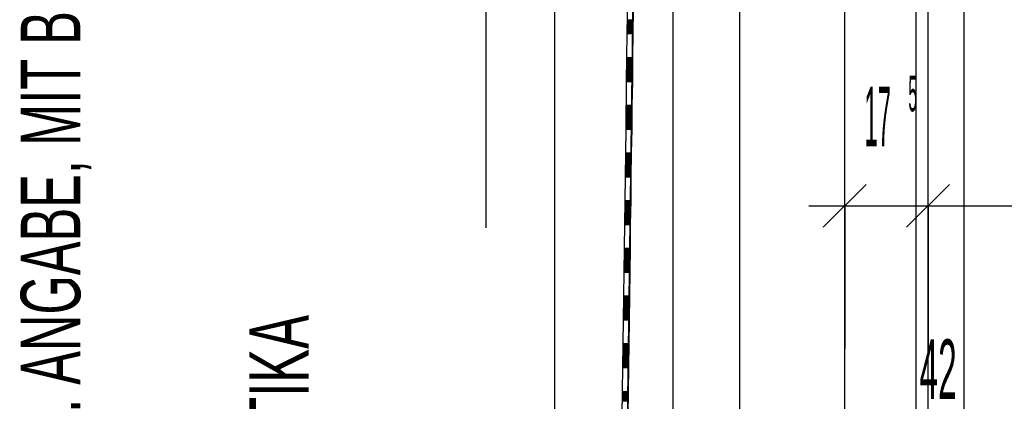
# Model space of a CAD drawing. Extents: x -0.6 to 1.54, y -0.37 to 1.17.
# Tile 23 of 79: x 0.0913 to 0.1327, y 0.5968 to 0.6128. Entities that reach past the tile are written whole.
import ezdxf

# ---------------------------------------------------------------- set-up
doc = ezdxf.new("R2010")
doc.units = 0
doc.linetypes.add('KCONTINUOUS', pattern=[0])
doc.layers.add('W01_---', color=7, linetype='CONTINUOUS')

msp = doc.modelspace()

# ---------------------------------------------------------------- linework, layer by layer
at = {"layer": 'W01_---', "color": 7, "linetype": 'KCONTINUOUS'}
for p, q in [((0.12596, 0.55237), (0.12596, 0.68583)), ((0.12156, 0.55583), (0.12156, 0.68233)), ((0.12896, 0.55637), (0.12896, 0.68103)), ((0.12946, 0.55703), (0.12946, 0.68103)), ((0.13096, 0.68103), (0.13096, 0.55637)), ((0.11636, 0.55823), (0.11794, 0.67993)), ((0.11876, 0.55823), (0.11876, 0.67993)), ((0.11091, 0.60411), (0.11091, 0.67903)), ((0.11638, 0.56026), (0.11794, 0.67793)), ((0.1138, 0.55917), (0.1138, 0.65628)), ((0.11693, 0.61124), (0.11706, 0.61124)), ((0.11691, 0.60924), (0.11703, 0.60924)), ((0.11688, 0.60724), (0.117, 0.60724)), ((0.12596, 0.60354), (0.12596, 0.60654)), ((0.12946, 0.60354), (0.12946, 0.60654)), ((0.12506, 0.60414), (0.12686, 0.60594)), ((0.12856, 0.60414), (0.13036, 0.60594)), ((0.11685, 0.60524), (0.11698, 0.60524)), ((0.12446, 0.60504), (0.12746, 0.60504)), ((0.12596, 0.60504), (0.12946, 0.60504)), ((0.12596, 0.60504), (0.12596, 0.59904)), ((0.12796, 0.60504), (0.13096, 0.60504)), ((0.12946, 0.60504), (0.15228, 0.60504)), ((0.12946, 0.60504), (0.12946, 0.59904)), ((0.11683, 0.60324), (0.11695, 0.60324)), ((0.1168, 0.60124), (0.11693, 0.60124)), ((0.11677, 0.59924), (0.1169, 0.59924)), ((0.11675, 0.59724), (0.11687, 0.59724)), ((0.12596, 0.59444), (0.12596, 0.59744))]:
    msp.add_line(p, q, dxfattribs=at)
at = {"layer": 'W01_---', "color": 31, "linetype": 'KCONTINUOUS'}
for p, q in [((0.11685, 0.61426), (0.11682, 0.61226)), ((0.11708, 0.61326), (0.11707, 0.61226)), ((0.11682, 0.6126), (0.11708, 0.6126)), ((0.11682, 0.61258), (0.11708, 0.61258)), ((0.11682, 0.61256), (0.11708, 0.61256)), ((0.11682, 0.61254), (0.11708, 0.61254)), ((0.11682, 0.61252), (0.11707, 0.61252)), ((0.11682, 0.6125), (0.11707, 0.6125)), ((0.11682, 0.61248), (0.11707, 0.61248)), ((0.11682, 0.61246), (0.11707, 0.61246)), ((0.11683, 0.61284), (0.11708, 0.61284)), ((0.11683, 0.61282), (0.11708, 0.61282)), ((0.11683, 0.6128), (0.11708, 0.6128)), ((0.11683, 0.61278), (0.11708, 0.61278)), ((0.11683, 0.61276), (0.11708, 0.61276)), ((0.11683, 0.61274), (0.11708, 0.61274)), ((0.11683, 0.61272), (0.11708, 0.61272)), ((0.11683, 0.6127), (0.11708, 0.6127)), ((0.11683, 0.61268), (0.11708, 0.61268)), ((0.11683, 0.61266), (0.11708, 0.61266)), ((0.11683, 0.61264), (0.11708, 0.61264)), ((0.11683, 0.61262), (0.11708, 0.61262)), ((0.11684, 0.61248), (0.11707, 0.61248)), ((0.11686, 0.61248), (0.11707, 0.61248)), ((0.11688, 0.61248), (0.11707, 0.61248)), ((0.1169, 0.61248), (0.11707, 0.61248)), ((0.11692, 0.61248), (0.11707, 0.61248)), ((0.11694, 0.61248), (0.11707, 0.61248)), ((0.11696, 0.61248), (0.11707, 0.61248)), ((0.11698, 0.61248), (0.11707, 0.61248)), ((0.117, 0.61248), (0.11707, 0.61248)), ((0.11702, 0.61248), (0.11707, 0.61248)), ((0.11682, 0.61226), (0.11679, 0.61026)), ((0.11682, 0.61244), (0.11707, 0.61244)), ((0.11682, 0.61242), (0.11707, 0.61242)), ((0.11682, 0.6124), (0.11707, 0.6124)), ((0.11682, 0.61238), (0.11707, 0.61238)), ((0.11682, 0.61236), (0.11707, 0.61236)), ((0.11682, 0.61234), (0.11707, 0.61234)), ((0.11682, 0.61232), (0.11707, 0.61232)), ((0.11682, 0.6123), (0.11707, 0.6123)), ((0.11682, 0.61228), (0.11707, 0.61228)), ((0.11682, 0.61226), (0.11707, 0.61226)), ((0.11707, 0.61226), (0.11706, 0.61126)), ((0.11681, 0.61126), (0.11706, 0.61126)), ((0.11681, 0.61124), (0.11706, 0.61124)), ((0.11681, 0.61122), (0.11706, 0.61122)), ((0.11706, 0.61126), (0.11705, 0.61026)), ((0.1168, 0.61102), (0.11705, 0.61102)), ((0.1168, 0.611), (0.11705, 0.611)), ((0.1168, 0.61098), (0.11705, 0.61098)), ((0.1168, 0.61096), (0.11705, 0.61096)), ((0.1168, 0.61094), (0.11705, 0.61094)), ((0.1168, 0.61092), (0.11705, 0.61092)), ((0.1168, 0.6109), (0.11705, 0.6109)), ((0.1168, 0.61088), (0.11705, 0.61088)), ((0.1168, 0.61086), (0.11705, 0.61086)), ((0.1168, 0.61084), (0.11705, 0.61084)), ((0.1168, 0.61082), (0.11705, 0.61082)), ((0.11681, 0.6112), (0.11706, 0.6112)), ((0.11681, 0.61118), (0.11706, 0.61118)), ((0.11681, 0.61116), (0.11706, 0.61116)), ((0.11681, 0.61114), (0.11706, 0.61114)), ((0.11681, 0.61112), (0.11706, 0.61112)), ((0.11681, 0.6111), (0.11706, 0.6111)), ((0.11681, 0.61108), (0.11705, 0.61108)), ((0.11681, 0.61106), (0.11705, 0.61106)), ((0.11681, 0.61104), (0.11705, 0.61104)), ((0.1168, 0.6108), (0.11705, 0.6108)), ((0.1168, 0.61078), (0.11705, 0.61078)), ((0.1168, 0.61076), (0.11705, 0.61076)), ((0.1168, 0.61074), (0.11705, 0.61074)), ((0.1168, 0.61072), (0.11705, 0.61072)), ((0.1168, 0.6107), (0.11705, 0.6107)), ((0.1168, 0.61068), (0.11705, 0.61068)), ((0.1168, 0.61066), (0.11705, 0.61066)), ((0.1168, 0.61064), (0.11705, 0.61064)), ((0.1168, 0.61062), (0.11705, 0.61062)), ((0.1168, 0.6106), (0.11705, 0.6106)), ((0.1168, 0.61058), (0.11705, 0.61058)), ((0.1168, 0.61056), (0.11705, 0.61056)), ((0.1168, 0.61054), (0.11705, 0.61054)), ((0.1168, 0.61052), (0.11705, 0.61052)), ((0.1168, 0.6105), (0.11705, 0.6105)), ((0.1168, 0.61048), (0.11705, 0.61048)), ((0.1168, 0.61046), (0.11705, 0.61046)), ((0.1168, 0.61044), (0.11705, 0.61044)), ((0.1168, 0.61042), (0.11705, 0.61042)), ((0.1168, 0.6104), (0.11705, 0.6104)), ((0.11682, 0.61048), (0.11705, 0.61048)), ((0.11684, 0.61048), (0.11705, 0.61048)), ((0.11686, 0.61048), (0.11705, 0.61048)), ((0.11688, 0.61048), (0.11705, 0.61048)), ((0.1169, 0.61048), (0.11705, 0.61048)), ((0.11692, 0.61048), (0.11705, 0.61048)), ((0.11694, 0.61048), (0.11705, 0.61048)), ((0.11696, 0.61048), (0.11705, 0.61048)), ((0.11698, 0.61048), (0.11705, 0.61048)), ((0.117, 0.61048), (0.11705, 0.61048)), ((0.11679, 0.61026), (0.11677, 0.60826)), ((0.11679, 0.61032), (0.11705, 0.61032)), ((0.11679, 0.6103), (0.11705, 0.6103)), ((0.11679, 0.61028), (0.11705, 0.61028)), ((0.11679, 0.61026), (0.11705, 0.61026)), ((0.1168, 0.61038), (0.11705, 0.61038)), ((0.1168, 0.61036), (0.11705, 0.61036)), ((0.1168, 0.61034), (0.11705, 0.61034)), ((0.11705, 0.61026), (0.11703, 0.60926)), ((0.11678, 0.60926), (0.11703, 0.60926)), ((0.11678, 0.60924), (0.11703, 0.60924)), ((0.11678, 0.60922), (0.11703, 0.60922)), ((0.11678, 0.6092), (0.11703, 0.6092)), ((0.11678, 0.60918), (0.11703, 0.60918)), ((0.11678, 0.60916), (0.11703, 0.60916)), ((0.11703, 0.60926), (0.11702, 0.60826)), ((0.11677, 0.60882), (0.11703, 0.60882)), ((0.11677, 0.6088), (0.11703, 0.6088)), ((0.11677, 0.60878), (0.11703, 0.60878)), ((0.11677, 0.60876), (0.11703, 0.60876)), ((0.11677, 0.60874), (0.11702, 0.60874)), ((0.11678, 0.60914), (0.11703, 0.60914)), ((0.11678, 0.60912), (0.11703, 0.60912)), ((0.11678, 0.6091), (0.11703, 0.6091)), ((0.11678, 0.60908), (0.11703, 0.60908)), ((0.11678, 0.60906), (0.11703, 0.60906)), ((0.11678, 0.60904), (0.11703, 0.60904)), ((0.11678, 0.60902), (0.11703, 0.60902)), ((0.11678, 0.609), (0.11703, 0.609)), ((0.11678, 0.60898), (0.11703, 0.60898)), ((0.11678, 0.60896), (0.11703, 0.60896)), ((0.11678, 0.60894), (0.11703, 0.60894)), ((0.11678, 0.60892), (0.11703, 0.60892)), ((0.11678, 0.6089), (0.11703, 0.6089)), ((0.11678, 0.60888), (0.11703, 0.60888)), ((0.11678, 0.60886), (0.11703, 0.60886)), ((0.11678, 0.60884), (0.11703, 0.60884)), ((0.11677, 0.60872), (0.11702, 0.60872)), ((0.11677, 0.6087), (0.11702, 0.6087)), ((0.11677, 0.60868), (0.11702, 0.60868)), ((0.11677, 0.60866), (0.11702, 0.60866)), ((0.11677, 0.60864), (0.11702, 0.60864)), ((0.11677, 0.60862), (0.11702, 0.60862)), ((0.11677, 0.6086), (0.11702, 0.6086)), ((0.11677, 0.60858), (0.11702, 0.60858)), ((0.11677, 0.60856), (0.11702, 0.60856)), ((0.11677, 0.60854), (0.11702, 0.60854)), ((0.11677, 0.60852), (0.11702, 0.60852)), ((0.11677, 0.6085), (0.11702, 0.6085)), ((0.11677, 0.60848), (0.11702, 0.60848)), ((0.11677, 0.60846), (0.11702, 0.60846)), ((0.11677, 0.60844), (0.11702, 0.60844)), ((0.11677, 0.60842), (0.11702, 0.60842)), ((0.11677, 0.6084), (0.11702, 0.6084)), ((0.11677, 0.60838), (0.11702, 0.60838)), ((0.11677, 0.60836), (0.11702, 0.60836)), ((0.11677, 0.60834), (0.11702, 0.60834)), ((0.11679, 0.60848), (0.11702, 0.60848)), ((0.11681, 0.60848), (0.11702, 0.60848)), ((0.11683, 0.60848), (0.11702, 0.60848)), ((0.11685, 0.60848), (0.11702, 0.60848)), ((0.11687, 0.60848), (0.11702, 0.60848)), ((0.11689, 0.60848), (0.11702, 0.60848)), ((0.11691, 0.60848), (0.11702, 0.60848)), ((0.11693, 0.60848), (0.11702, 0.60848)), ((0.11695, 0.60848), (0.11702, 0.60848)), ((0.11697, 0.60848), (0.11702, 0.60848)), ((0.11677, 0.60826), (0.11674, 0.60626)), ((0.11677, 0.60832), (0.11702, 0.60832)), ((0.11677, 0.6083), (0.11702, 0.6083)), ((0.11677, 0.60828), (0.11702, 0.60828)), ((0.11677, 0.60826), (0.11702, 0.60826)), ((0.11702, 0.60826), (0.117, 0.60726)), ((0.11675, 0.60726), (0.117, 0.60726)), ((0.11675, 0.60724), (0.117, 0.60724)), ((0.11675, 0.60722), (0.117, 0.60722)), ((0.11675, 0.6072), (0.117, 0.6072)), ((0.11675, 0.60718), (0.117, 0.60718)), ((0.11675, 0.60716), (0.117, 0.60716)), ((0.11675, 0.60714), (0.117, 0.60714)), ((0.11675, 0.60712), (0.117, 0.60712)), ((0.11675, 0.6071), (0.117, 0.6071)), ((0.117, 0.60726), (0.11699, 0.60626)), ((0.11675, 0.60708), (0.117, 0.60708)), ((0.11675, 0.60706), (0.117, 0.60706)), ((0.11675, 0.60704), (0.117, 0.60704)), ((0.11675, 0.60702), (0.117, 0.60702)), ((0.11675, 0.607), (0.117, 0.607)), ((0.11675, 0.60698), (0.117, 0.60698)), ((0.11675, 0.60696), (0.117, 0.60696)), ((0.11675, 0.60694), (0.117, 0.60694)), ((0.11675, 0.60692), (0.117, 0.60692)), ((0.11675, 0.6069), (0.117, 0.6069)), ((0.11675, 0.60688), (0.117, 0.60688)), ((0.11675, 0.60686), (0.117, 0.60686)), ((0.11675, 0.60684), (0.117, 0.60684)), ((0.11675, 0.60682), (0.117, 0.60682)), ((0.11675, 0.6068), (0.117, 0.6068)), ((0.11675, 0.60678), (0.117, 0.60678)), ((0.11675, 0.60676), (0.117, 0.60676)), ((0.11675, 0.60674), (0.117, 0.60674)), ((0.11675, 0.60672), (0.117, 0.60672)), ((0.11675, 0.6067), (0.117, 0.6067)), ((0.11675, 0.60668), (0.117, 0.60668)), ((0.11674, 0.60626), (0.11672, 0.60426)), ((0.11674, 0.60648), (0.117, 0.60648)), ((0.11674, 0.60646), (0.11699, 0.60646)), ((0.11674, 0.60644), (0.11699, 0.60644)), ((0.11674, 0.60642), (0.11699, 0.60642)), ((0.11674, 0.6064), (0.11699, 0.6064)), ((0.11674, 0.60638), (0.11699, 0.60638)), ((0.11674, 0.60636), (0.11699, 0.60636)), ((0.11674, 0.60634), (0.11699, 0.60634)), ((0.11674, 0.60632), (0.11699, 0.60632)), ((0.11674, 0.6063), (0.11699, 0.6063)), ((0.11674, 0.60628), (0.11699, 0.60628)), ((0.11674, 0.60626), (0.11699, 0.60626)), ((0.11675, 0.60666), (0.117, 0.60666)), ((0.11675, 0.60664), (0.117, 0.60664)), ((0.11675, 0.60662), (0.117, 0.60662)), ((0.11675, 0.6066), (0.117, 0.6066)), ((0.11675, 0.60658), (0.117, 0.60658)), ((0.11675, 0.60656), (0.117, 0.60656)), ((0.11675, 0.60654), (0.117, 0.60654)), ((0.11675, 0.60652), (0.117, 0.60652)), ((0.11675, 0.6065), (0.117, 0.6065)), ((0.11676, 0.60648), (0.117, 0.60648)), ((0.11678, 0.60648), (0.117, 0.60648)), ((0.1168, 0.60648), (0.117, 0.60648)), ((0.11682, 0.60648), (0.117, 0.60648)), ((0.11684, 0.60648), (0.117, 0.60648)), ((0.11686, 0.60648), (0.117, 0.60648)), ((0.11688, 0.60648), (0.117, 0.60648)), ((0.1169, 0.60648), (0.117, 0.60648)), ((0.11692, 0.60648), (0.117, 0.60648)), ((0.11694, 0.60648), (0.117, 0.60648)), ((0.11699, 0.60626), (0.11698, 0.60526)), ((0.11672, 0.60504), (0.11698, 0.60504)), ((0.11672, 0.60502), (0.11698, 0.60502)), ((0.11673, 0.60526), (0.11698, 0.60526)), ((0.11673, 0.60524), (0.11698, 0.60524)), ((0.11673, 0.60522), (0.11698, 0.60522)), ((0.11673, 0.6052), (0.11698, 0.6052)), ((0.11673, 0.60518), (0.11698, 0.60518)), ((0.11673, 0.60516), (0.11698, 0.60516)), ((0.11673, 0.60514), (0.11698, 0.60514)), ((0.11673, 0.60512), (0.11698, 0.60512)), ((0.11673, 0.6051), (0.11698, 0.6051)), ((0.11673, 0.60508), (0.11698, 0.60508)), ((0.11673, 0.60506), (0.11698, 0.60506)), ((0.11698, 0.60526), (0.11696, 0.60426)), ((0.11672, 0.605), (0.11698, 0.605)), ((0.11672, 0.60498), (0.11698, 0.60498)), ((0.11672, 0.60496), (0.11697, 0.60496)), ((0.11672, 0.60494), (0.11697, 0.60494)), ((0.11672, 0.60492), (0.11697, 0.60492)), ((0.11672, 0.6049), (0.11697, 0.6049)), ((0.11672, 0.60488), (0.11697, 0.60488)), ((0.11672, 0.60486), (0.11697, 0.60486)), ((0.11672, 0.60484), (0.11697, 0.60484)), ((0.11672, 0.60482), (0.11697, 0.60482)), ((0.11672, 0.6048), (0.11697, 0.6048)), ((0.11672, 0.60478), (0.11697, 0.60478)), ((0.11672, 0.60476), (0.11697, 0.60476)), ((0.11672, 0.60474), (0.11697, 0.60474)), ((0.11672, 0.60472), (0.11697, 0.60472)), ((0.11672, 0.6047), (0.11697, 0.6047)), ((0.11672, 0.60468), (0.11697, 0.60468)), ((0.11672, 0.60466), (0.11697, 0.60466)), ((0.11672, 0.60464), (0.11697, 0.60464)), ((0.11672, 0.60462), (0.11697, 0.60462)), ((0.11672, 0.60426), (0.11669, 0.60226)), ((0.11672, 0.6046), (0.11697, 0.6046)), ((0.11672, 0.60458), (0.11697, 0.60458)), ((0.11672, 0.60456), (0.11697, 0.60456)), ((0.11672, 0.60454), (0.11697, 0.60454)), ((0.11672, 0.60452), (0.11697, 0.60452)), ((0.11672, 0.6045), (0.11697, 0.6045)), ((0.11672, 0.60448), (0.11697, 0.60448)), ((0.11672, 0.60446), (0.11697, 0.60446)), ((0.11672, 0.60444), (0.11697, 0.60444)), ((0.11672, 0.60442), (0.11697, 0.60442)), ((0.11672, 0.6044), (0.11697, 0.6044)), ((0.11672, 0.60438), (0.11697, 0.60438)), ((0.11672, 0.60436), (0.11697, 0.60436)), ((0.11672, 0.60434), (0.11697, 0.60434)), ((0.11672, 0.60432), (0.11697, 0.60432)), ((0.11672, 0.6043), (0.11697, 0.6043)), ((0.11672, 0.60428), (0.11696, 0.60428)), ((0.11672, 0.60426), (0.11696, 0.60426)), ((0.11674, 0.60448), (0.11697, 0.60448)), ((0.11676, 0.60448), (0.11697, 0.60448)), ((0.11678, 0.60448), (0.11697, 0.60448)), ((0.1168, 0.60448), (0.11697, 0.60448)), ((0.11682, 0.60448), (0.11697, 0.60448)), ((0.11684, 0.60448), (0.11697, 0.60448)), ((0.11686, 0.60448), (0.11697, 0.60448)), ((0.11688, 0.60448), (0.11697, 0.60448)), ((0.1169, 0.60448), (0.11697, 0.60448)), ((0.11692, 0.60448), (0.11697, 0.60448)), ((0.11696, 0.60426), (0.11695, 0.60326)), ((0.1167, 0.60326), (0.11695, 0.60326)), ((0.1167, 0.60324), (0.11695, 0.60324)), ((0.1167, 0.60322), (0.11695, 0.60322)), ((0.1167, 0.6032), (0.11695, 0.6032)), ((0.1167, 0.60318), (0.11695, 0.60318)), ((0.1167, 0.60316), (0.11695, 0.60316)), ((0.1167, 0.60314), (0.11695, 0.60314)), ((0.1167, 0.60312), (0.11695, 0.60312)), ((0.1167, 0.6031), (0.11695, 0.6031)), ((0.1167, 0.60308), (0.11695, 0.60308)), ((0.1167, 0.60306), (0.11695, 0.60306)), ((0.1167, 0.60304), (0.11695, 0.60304)), ((0.1167, 0.60302), (0.11695, 0.60302)), ((0.1167, 0.603), (0.11695, 0.603)), ((0.1167, 0.60298), (0.11695, 0.60298)), ((0.1167, 0.60296), (0.11695, 0.60296)), ((0.11695, 0.60326), (0.11694, 0.60226)), ((0.11669, 0.6027), (0.11694, 0.6027)), ((0.11669, 0.60268), (0.11694, 0.60268)), ((0.11669, 0.60266), (0.11694, 0.60266)), ((0.11669, 0.60264), (0.11694, 0.60264)), ((0.11669, 0.60262), (0.11694, 0.60262)), ((0.11669, 0.6026), (0.11694, 0.6026)), ((0.11669, 0.60258), (0.11694, 0.60258)), ((0.11669, 0.60256), (0.11694, 0.60256)), ((0.1167, 0.60294), (0.11695, 0.60294)), ((0.1167, 0.60292), (0.11695, 0.60292)), ((0.1167, 0.6029), (0.11695, 0.6029)), ((0.1167, 0.60288), (0.11695, 0.60288)), ((0.1167, 0.60286), (0.11695, 0.60286)), ((0.1167, 0.60284), (0.11695, 0.60284)), ((0.1167, 0.60282), (0.11695, 0.60282)), ((0.1167, 0.6028), (0.11695, 0.6028)), ((0.1167, 0.60278), (0.11695, 0.60278)), ((0.1167, 0.60276), (0.11694, 0.60276)), ((0.1167, 0.60274), (0.11694, 0.60274)), ((0.1167, 0.60272), (0.11694, 0.60272)), ((0.11669, 0.60226), (0.11666, 0.60026)), ((0.11669, 0.60254), (0.11694, 0.60254)), ((0.11669, 0.60252), (0.11694, 0.60252)), ((0.11669, 0.6025), (0.11694, 0.6025)), ((0.11669, 0.60248), (0.11694, 0.60248)), ((0.11669, 0.60246), (0.11694, 0.60246)), ((0.11669, 0.60244), (0.11694, 0.60244)), ((0.11669, 0.60242), (0.11694, 0.60242)), ((0.11669, 0.6024), (0.11694, 0.6024)), ((0.11669, 0.60238), (0.11694, 0.60238)), ((0.11669, 0.60236), (0.11694, 0.60236)), ((0.11669, 0.60234), (0.11694, 0.60234)), ((0.11669, 0.60232), (0.11694, 0.60232)), ((0.11669, 0.6023), (0.11694, 0.6023)), ((0.11669, 0.60228), (0.11694, 0.60228)), ((0.11669, 0.60226), (0.11694, 0.60226)), ((0.11671, 0.60248), (0.11694, 0.60248)), ((0.11673, 0.60248), (0.11694, 0.60248)), ((0.11675, 0.60248), (0.11694, 0.60248)), ((0.11677, 0.60248), (0.11694, 0.60248)), ((0.11679, 0.60248), (0.11694, 0.60248)), ((0.11681, 0.60248), (0.11694, 0.60248)), ((0.11683, 0.60248), (0.11694, 0.60248)), ((0.11685, 0.60248), (0.11694, 0.60248)), ((0.11687, 0.60248), (0.11694, 0.60248)), ((0.11689, 0.60248), (0.11694, 0.60248)), ((0.11694, 0.60226), (0.11693, 0.60126)), ((0.11667, 0.60126), (0.11693, 0.60126)), ((0.11667, 0.60124), (0.11693, 0.60124)), ((0.11667, 0.60122), (0.11693, 0.60122)), ((0.11667, 0.6012), (0.11693, 0.6012)), ((0.11667, 0.60118), (0.11692, 0.60118)), ((0.11667, 0.60116), (0.11692, 0.60116)), ((0.11667, 0.60114), (0.11692, 0.60114)), ((0.11667, 0.60112), (0.11692, 0.60112)), ((0.11667, 0.6011), (0.11692, 0.6011)), ((0.11667, 0.60108), (0.11692, 0.60108)), ((0.11667, 0.60106), (0.11692, 0.60106)), ((0.11667, 0.60104), (0.11692, 0.60104)), ((0.11667, 0.60102), (0.11692, 0.60102)), ((0.11667, 0.601), (0.11692, 0.601)), ((0.11667, 0.60098), (0.11692, 0.60098)), ((0.11667, 0.60096), (0.11692, 0.60096)), ((0.11667, 0.60094), (0.11692, 0.60094)), ((0.11667, 0.60092), (0.11692, 0.60092)), ((0.11667, 0.6009), (0.11692, 0.6009)), ((0.11693, 0.60126), (0.11691, 0.60026)), ((0.11667, 0.60088), (0.11692, 0.60088)), ((0.11667, 0.60086), (0.11692, 0.60086)), ((0.11667, 0.60084), (0.11692, 0.60084)), ((0.11667, 0.60082), (0.11692, 0.60082)), ((0.11667, 0.6008), (0.11692, 0.6008)), ((0.11667, 0.60078), (0.11692, 0.60078)), ((0.11667, 0.60076), (0.11692, 0.60076)), ((0.11667, 0.60074), (0.11692, 0.60074)), ((0.11667, 0.60072), (0.11692, 0.60072)), ((0.11667, 0.6007), (0.11692, 0.6007)), ((0.11667, 0.60068), (0.11692, 0.60068)), ((0.11667, 0.60066), (0.11692, 0.60066)), ((0.11667, 0.60064), (0.11692, 0.60064)), ((0.11667, 0.60062), (0.11692, 0.60062)), ((0.11667, 0.6006), (0.11692, 0.6006)), ((0.11667, 0.60058), (0.11692, 0.60058)), ((0.11667, 0.60056), (0.11692, 0.60056)), ((0.11667, 0.60054), (0.11692, 0.60054)), ((0.11667, 0.60052), (0.11692, 0.60052)), ((0.11667, 0.6005), (0.11691, 0.6005)), ((0.11667, 0.60048), (0.11691, 0.60048)), ((0.11668, 0.60048), (0.11691, 0.60048)), ((0.1167, 0.60048), (0.11691, 0.60048)), ((0.11672, 0.60048), (0.11691, 0.60048)), ((0.11675, 0.60048), (0.11691, 0.60048)), ((0.11677, 0.60048), (0.11691, 0.60048)), ((0.11679, 0.60048), (0.11691, 0.60048)), ((0.11681, 0.60048), (0.11691, 0.60048)), ((0.11682, 0.60048), (0.11691, 0.60048)), ((0.11684, 0.60048), (0.11691, 0.60048)), ((0.11686, 0.60048), (0.11691, 0.60048)), ((0.11666, 0.60026), (0.11664, 0.59826)), ((0.11666, 0.60042), (0.11691, 0.60042)), ((0.11666, 0.6004), (0.11691, 0.6004)), ((0.11666, 0.60038), (0.11691, 0.60038)), ((0.11666, 0.60036), (0.11691, 0.60036)), ((0.11666, 0.60034), (0.11691, 0.60034)), ((0.11666, 0.60032), (0.11691, 0.60032)), ((0.11666, 0.6003), (0.11691, 0.6003)), ((0.11666, 0.60028), (0.11691, 0.60028)), ((0.11666, 0.60026), (0.11691, 0.60026)), ((0.11667, 0.60046), (0.11691, 0.60046)), ((0.11667, 0.60044), (0.11691, 0.60044)), ((0.11691, 0.60026), (0.1169, 0.59926)), ((0.11665, 0.59926), (0.1169, 0.59926)), ((0.11665, 0.59924), (0.1169, 0.59924)), ((0.1169, 0.59926), (0.11689, 0.59826)), ((0.11664, 0.59892), (0.11689, 0.59892)), ((0.11664, 0.5989), (0.11689, 0.5989)), ((0.11664, 0.59888), (0.11689, 0.59888)), ((0.11664, 0.59886), (0.11689, 0.59886)), ((0.11664, 0.59884), (0.11689, 0.59884)), ((0.11665, 0.59922), (0.1169, 0.59922)), ((0.11665, 0.5992), (0.1169, 0.5992)), ((0.11665, 0.59918), (0.1169, 0.59918)), ((0.11665, 0.59916), (0.1169, 0.59916)), ((0.11665, 0.59914), (0.1169, 0.59914)), ((0.11665, 0.59912), (0.1169, 0.59912)), ((0.11665, 0.5991), (0.1169, 0.5991)), ((0.11665, 0.59908), (0.1169, 0.59908)), ((0.11665, 0.59906), (0.1169, 0.59906)), ((0.11665, 0.59904), (0.1169, 0.59904)), ((0.11665, 0.59902), (0.1169, 0.59902)), ((0.11665, 0.599), (0.1169, 0.599)), ((0.11665, 0.59898), (0.11689, 0.59898)), ((0.11665, 0.59896), (0.11689, 0.59896)), ((0.11665, 0.59894), (0.11689, 0.59894)), ((0.11664, 0.59882), (0.11689, 0.59882)), ((0.11664, 0.5988), (0.11689, 0.5988)), ((0.11664, 0.59878), (0.11689, 0.59878)), ((0.11664, 0.59876), (0.11689, 0.59876)), ((0.11664, 0.59874), (0.11689, 0.59874)), ((0.11664, 0.59872), (0.11689, 0.59872)), ((0.11664, 0.5987), (0.11689, 0.5987)), ((0.11664, 0.59868), (0.11689, 0.59868)), ((0.11664, 0.59866), (0.11689, 0.59866)), ((0.11664, 0.59864), (0.11689, 0.59864)), ((0.11664, 0.59862), (0.11689, 0.59862)), ((0.11664, 0.5986), (0.11689, 0.5986)), ((0.11664, 0.59858), (0.11689, 0.59858)), ((0.11664, 0.59856), (0.11689, 0.59856)), ((0.11664, 0.59854), (0.11689, 0.59854)), ((0.11664, 0.59852), (0.11689, 0.59852)), ((0.11664, 0.5985), (0.11689, 0.5985)), ((0.11664, 0.59848), (0.11689, 0.59848)), ((0.11664, 0.59846), (0.11689, 0.59846)), ((0.11664, 0.59844), (0.11689, 0.59844)), ((0.11664, 0.59842), (0.11689, 0.59842)), ((0.11666, 0.59848), (0.11689, 0.59848)), ((0.11668, 0.59848), (0.11689, 0.59848)), ((0.1167, 0.59848), (0.11689, 0.59848)), ((0.11672, 0.59848), (0.11689, 0.59848)), ((0.11674, 0.59848), (0.11689, 0.59848)), ((0.11676, 0.59848), (0.11689, 0.59848)), ((0.11678, 0.59848), (0.11689, 0.59848)), ((0.1168, 0.59848), (0.11689, 0.59848)), ((0.11682, 0.59848), (0.11689, 0.59848)), ((0.11684, 0.59848), (0.11689, 0.59848)), ((0.11664, 0.59826), (0.11661, 0.59626)), ((0.11664, 0.5984), (0.11689, 0.5984)), ((0.11664, 0.59838), (0.11689, 0.59838)), ((0.11664, 0.59836), (0.11689, 0.59836)), ((0.11664, 0.59834), (0.11689, 0.59834)), ((0.11664, 0.59832), (0.11689, 0.59832)), ((0.11664, 0.5983), (0.11689, 0.5983)), ((0.11664, 0.59828), (0.11689, 0.59828)), ((0.11664, 0.59826), (0.11689, 0.59826)), ((0.11689, 0.59826), (0.11687, 0.59726)), ((0.11662, 0.59726), (0.11687, 0.59726)), ((0.11662, 0.59724), (0.11687, 0.59724)), ((0.11662, 0.59722), (0.11687, 0.59722)), ((0.11662, 0.5972), (0.11687, 0.5972)), ((0.11662, 0.59718), (0.11687, 0.59718)), ((0.11687, 0.59726), (0.11686, 0.59626)), ((0.11662, 0.59716), (0.11687, 0.59716)), ((0.11662, 0.59714), (0.11687, 0.59714)), ((0.11662, 0.59712), (0.11687, 0.59712)), ((0.11662, 0.5971), (0.11687, 0.5971)), ((0.11662, 0.59708), (0.11687, 0.59708)), ((0.11662, 0.59706), (0.11687, 0.59706)), ((0.11662, 0.59704), (0.11687, 0.59704)), ((0.11662, 0.59702), (0.11687, 0.59702)), ((0.11662, 0.597), (0.11687, 0.597)), ((0.11662, 0.59698), (0.11687, 0.59698)), ((0.11662, 0.59696), (0.11687, 0.59696)), ((0.11662, 0.59694), (0.11687, 0.59694)), ((0.11662, 0.59692), (0.11687, 0.59692)), ((0.11662, 0.5969), (0.11687, 0.5969)), ((0.11662, 0.59688), (0.11687, 0.59688)), ((0.11662, 0.59686), (0.11687, 0.59686))]:
    msp.add_line(p, q, dxfattribs=at)

# ---------------------------------------------------------------- texts
at = {"layer": 'W01_---', "color": 7}
for s, width, p in [('Z.B.LORO-DRAINLET DN = N. ANGABE, MIT BECKEN', 0.634245, (0.09388, 0.56767, 60.999999)), ('KERNBOHRUNG IN DER ATTIKA ', 0.636923, (0.10347, 0.56781, 60.999999))]:
    msp.add_text(s, height=0.0025, rotation=90.0027, dxfattribs=dict(at, width=width)).set_placement(p)
for s, height, width, p in [('5 ', 0.0015, 0.333333, (0.12863, 0.609, 60.999999)), ('17', 0.0025, 0.3, (0.12679, 0.60754, 60.999999)), ('42', 0.0025, 0.42, (0.1291, 0.59694, 60.999999))]:
    msp.add_text(s, height=height, dxfattribs=dict(at, width=width)).set_placement(p)

doc.saveas('drawing.dxf')
